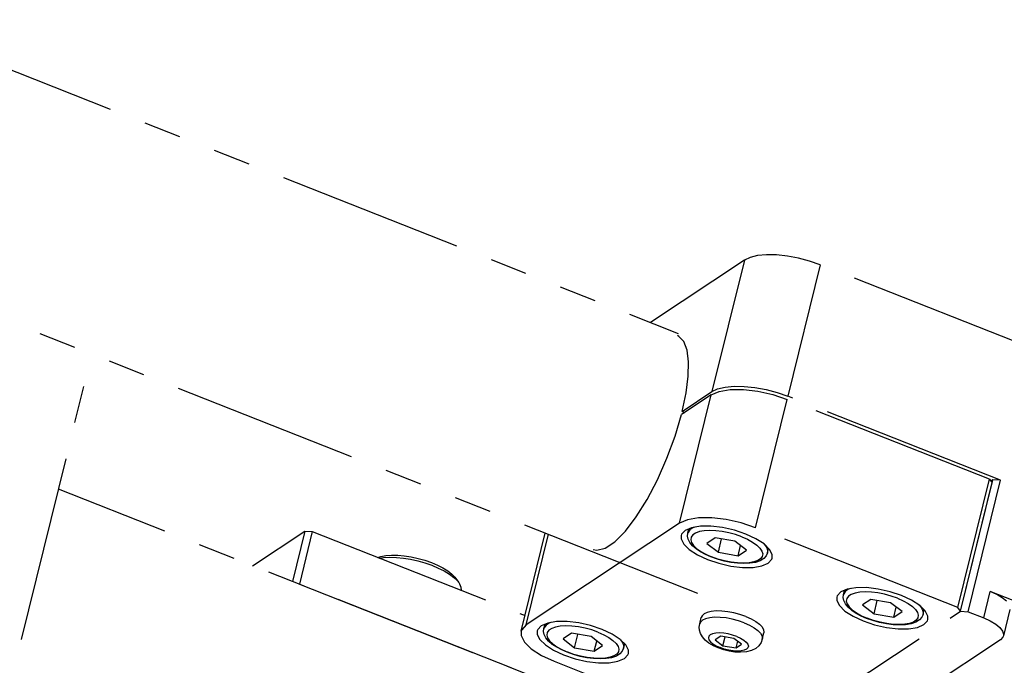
# Model space of a CAD drawing. Header units: millimetres. Extents: x 0 to 7560, y 0 to 5346.
# Tile 165 of 242: x 5156 to 5240, y 2224 to 2279. Entities that reach past the tile are written whole.
import ezdxf

# ---------------------------------------------------------------- set-up
doc = ezdxf.new("R2010")
doc.units = ezdxf.units.MM
doc.linetypes.add('PHANTOM2', pattern=[31.75, 15.875, -3.175, 3.175, -3.175, 3.175, -3.175])
for name, color, linetype in [('CSH-ST-M4-20_PBL187', 7, 'Continuous'), ('CSH-ST-M4-20_PBL189', 7, 'Continuous'), ('CSH-ST-M4-20_PBL190', 7, 'Continuous'), ('DUMMY_BOLT_M5_10_PBL132', 7, 'Continuous'), ('M2301901_PBL155', 7, 'Continuous'), ('M2302101_PBL112', 7, 'Continuous'), ('M2302501_PBL152', 7, 'Continuous'), ('M2302701_PBL156', 7, 'Continuous'), ('M2310102_PBL250', 7, 'Continuous'), ('MISUMI_FCBBS3-5-25_PBL188', 7, 'Continuous')]:
    doc.layers.add(name, color=color, linetype=linetype)
doc.styles.add('ROMANS', font='romans.shx', dxfattribs={"oblique": 10, "bigfont": 'whgtxt.shx'})
doc.dimstyles.new('zeus', dxfattribs={"dimtxt": 30, "dimasz": 25, "dimexe": 1, "dimexo": 1, "dimgap": 10, "dimtad": 1, "dimdsep": 46, "dimtxsty": 'ROMANS', "dimcen": 0, "dimclrd": 1, "dimclre": 1, "dimclrt": 2, "dimazin": 2, "dimtfac": 1, "dimtmove": 0, "dimatfit": 3, "dimfxl": 1, "dimarcsym": 0})

# ---------------------------------------------------------------- blocks, each defined once
blk = doc.blocks.new('*D499')
at = {"color": 1, "lineweight": -2, "ltscale": 0.3, "transparency": 16777216}
for p, q in [((4823.187, 3215.505), (5488.923, 3215.505)), ((5487.923, 3190.505), (5487.923, 2220.505)), ((5356.187, 2195.505), (5488.923, 2195.505))]:
    blk.add_line(p, q, dxfattribs=at)
at = {"color": 1, "ltscale": 0.3, "transparency": 16777216}
for points in [[(5483.756, 3190.505), (5492.09, 3190.505), (5487.923, 3215.505)], [(5483.756, 2220.505), (5492.09, 2220.505), (5487.923, 2195.505)]]:
    blk.add_solid(points, dxfattribs=at)
at = {"layer": 'Defpoints', "color": 0, "ltscale": 0.3, "transparency": 16777216}
for p in [(4822.187, 3215.505), (5355.187, 2195.505), (5487.923, 2195.505)]:
    blk.add_point(p, dxfattribs=at)
at = {"color": 2, "ltscale": 0.3, "transparency": 16777216, "insert": (5462.923, 2725.505), "char_height": 30, "attachment_point": 5, "rotation": 90, "style": 'ROMANS'}
blk.add_mtext('1020', dxfattribs=at)
blk = doc.blocks.new('*D500')
at = {"color": 1, "lineweight": -2, "ltscale": 0.3, "transparency": 16777216}
for p, q in [((5144.151, 3215.505), (5573.055, 3215.505)), ((5572.055, 3190.505), (5572.055, 2070.505)), ((5356.187, 2045.505), (5573.055, 2045.505))]:
    blk.add_line(p, q, dxfattribs=at)
at = {"color": 1, "ltscale": 0.3, "transparency": 16777216}
for points in [[(5567.889, 3190.505), (5576.222, 3190.505), (5572.055, 3215.505)], [(5567.889, 2070.505), (5576.222, 2070.505), (5572.055, 2045.505)]]:
    blk.add_solid(points, dxfattribs=at)
at = {"layer": 'Defpoints', "color": 0, "ltscale": 0.3, "transparency": 16777216}
for p in [(5143.151, 3215.505), (5355.187, 2045.505), (5572.055, 2045.505)]:
    blk.add_point(p, dxfattribs=at)
at = {"color": 2, "ltscale": 0.3, "transparency": 16777216, "insert": (5547.055, 2650.505), "char_height": 30, "attachment_point": 5, "rotation": 90, "style": 'ROMANS'}
blk.add_mtext('1170', dxfattribs=at)
blk = doc.blocks.new('*D501')
at = {"color": 1, "lineweight": -2, "ltscale": 0.3, "transparency": 16777216}
for p, q in [((5144.151, 3215.505), (5658.626, 3215.505)), ((5657.626, 3190.505), (5657.626, 1920.505)), ((5366.31, 1895.505), (5658.626, 1895.505))]:
    blk.add_line(p, q, dxfattribs=at)
at = {"color": 1, "ltscale": 0.3, "transparency": 16777216}
for points in [[(5653.459, 3190.505), (5661.793, 3190.505), (5657.626, 3215.505)], [(5653.459, 1920.505), (5661.793, 1920.505), (5657.626, 1895.505)]]:
    blk.add_solid(points, dxfattribs=at)
at = {"layer": 'Defpoints', "color": 0, "ltscale": 0.3, "transparency": 16777216}
for p in [(5143.151, 3215.505), (5365.31, 1895.505), (5657.626, 1895.505)]:
    blk.add_point(p, dxfattribs=at)
at = {"color": 2, "ltscale": 0.3, "transparency": 16777216, "insert": (5632.626, 2575.505), "char_height": 30, "attachment_point": 5, "rotation": 90, "style": 'ROMANS'}
blk.add_mtext('1320', dxfattribs=at)
blk = doc.blocks.new('A$Cbc2b6dae')
at = {"layer": 'CSH-ST-M4-20_PBL187', "color": 6, "linetype": 'PHANTOM2'}
for p, q in [((-92.152, 71.306), (-92.129, 71.548)), ((-92.129, 71.548), (-92.036, 71.928)), ((-92.103, 71.626), (-92.129, 71.548)), ((-91.948, 71.84), (-92.103, 71.626)), ((-91.684, 72.015), (-91.948, 71.84)), ((-91.466, 71.57), (-91.704, 71.413)), ((-91.525, 72.072), (-91.684, 72.015)), ((-91.138, 71.688), (-91.466, 71.57)), ((-90.73, 71.762), (-91.138, 71.688)), ((-90.257, 71.789), (-90.73, 71.762)), ((-89.735, 71.768), (-90.257, 71.789)), ((-89.181, 71.701), (-89.735, 71.768)), ((-88.614, 71.59), (-89.181, 71.701)), ((-88.054, 71.438), (-88.614, 71.59)), ((-87.52, 71.25), (-88.054, 71.438)), ((-92.1, 71.046), (-92.152, 71.306)), ((-91.961, 70.768), (-92.1, 71.046)), ((-91.725, 70.481), (-91.961, 70.768)), ((-91.843, 71.221), (-91.879, 71)), ((-91.879, 71), (-91.811, 70.76)), ((-91.704, 71.413), (-91.843, 71.221)), ((-91.811, 70.76), (-91.64, 70.506)), ((-89.782, 71.155), (-90.491, 70.685)), ((-90.491, 70.685), (-89.517, 69.927)), ((-88.1, 70.866), (-89.782, 71.155)), ((-89.517, 69.927), (-89.237, 71.061)), ((-87.126, 70.107), (-88.1, 70.866)), ((-87.52, 71.25), (-87.029, 71.033)), ((-87.029, 71.033), (-86.599, 70.795)), ((-86.599, 70.795), (-86.245, 70.543)), ((-85.668, 70.668), (-85.585, 70.588)), ((-85.585, 70.588), (-85.395, 70.306)), ((-91.411, 70.21), (-91.725, 70.481)), ((-91.64, 70.506), (-91.372, 70.249)), ((-91.037, 69.96), (-91.411, 70.21)), ((-91.372, 70.249), (-91.018, 69.997)), ((-90.613, 69.733), (-91.037, 69.96)), ((-91.018, 69.997), (-90.588, 69.759)), ((-90.148, 69.531), (-90.613, 69.733)), ((-90.588, 69.759), (-90.097, 69.542)), ((-89.517, 69.927), (-87.835, 69.637)), ((-87.835, 69.637), (-87.624, 70.495)), ((-87.835, 69.637), (-87.126, 70.107)), ((-86.245, 70.543), (-85.977, 70.286)), ((-85.977, 70.286), (-85.806, 70.033)), ((-85.806, 70.033), (-85.738, 69.792)), ((-85.738, 69.792), (-85.774, 69.572)), ((-85.333, 69.872), (-85.439, 69.625)), ((-85.395, 70.306), (-85.319, 70.039)), ((-85.333, 69.872), (-85.237, 70.262)), ((-85.319, 70.039), (-85.333, 69.872)), ((-89.603, 69.339), (-90.148, 69.531)), ((-89.563, 69.355), (-90.097, 69.542)), ((-89.035, 69.182), (-89.603, 69.339)), ((-89.003, 69.202), (-89.563, 69.355)), ((-88.458, 69.066), (-89.035, 69.182)), ((-88.436, 69.091), (-89.003, 69.202)), ((-87.888, 68.994), (-88.458, 69.066)), ((-87.882, 69.024), (-88.436, 69.091)), ((-87.34, 68.967), (-87.888, 68.994)), ((-87.36, 69.004), (-87.882, 69.024)), ((-86.887, 69.031), (-87.36, 69.004)), ((-86.824, 68.991), (-87.34, 68.967)), ((-86.479, 69.104), (-86.887, 69.031)), ((-86.354, 69.069), (-86.824, 68.991)), ((-86.151, 69.222), (-86.479, 69.104)), ((-85.947, 69.208), (-86.354, 69.069)), ((-85.913, 69.379), (-86.151, 69.222)), ((-85.64, 69.399), (-85.947, 69.208)), ((-85.774, 69.572), (-85.913, 69.379)), ((-85.439, 69.625), (-85.64, 69.399))]:
    blk.add_line(p, q, dxfattribs=at)
at = {"layer": 'CSH-ST-M4-20_PBL189', "color": 6, "linetype": 'PHANTOM2'}
for p, q in [((-66.575, 74.441), (-66.481, 74.821)), ((-66.13, 74.908), (-66.394, 74.733)), ((-65.97, 74.965), (-66.13, 74.908)), ((-66.598, 74.2), (-66.575, 74.441)), ((-66.546, 73.939), (-66.598, 74.2)), ((-66.549, 74.52), (-66.575, 74.441)), ((-66.394, 74.733), (-66.549, 74.52)), ((-66.406, 73.661), (-66.546, 73.939)), ((-66.289, 74.114), (-66.325, 73.894)), ((-66.15, 74.306), (-66.289, 74.114)), ((-65.912, 74.464), (-66.15, 74.306)), ((-65.584, 74.581), (-65.912, 74.464)), ((-65.176, 74.655), (-65.584, 74.581)), ((-64.703, 74.682), (-65.176, 74.655)), ((-64.228, 74.048), (-64.936, 73.579)), ((-64.18, 74.662), (-64.703, 74.682)), ((-62.545, 73.759), (-64.228, 74.048)), ((-63.626, 74.595), (-64.18, 74.662)), ((-63.963, 72.82), (-63.683, 73.955)), ((-63.06, 74.483), (-63.626, 74.595)), ((-62.5, 74.331), (-63.06, 74.483)), ((-61.965, 74.143), (-62.5, 74.331)), ((-61.965, 74.143), (-61.475, 73.927)), ((-66.17, 73.374), (-66.406, 73.661)), ((-66.325, 73.894), (-66.256, 73.653)), ((-66.256, 73.653), (-66.085, 73.4)), ((-65.857, 73.103), (-66.17, 73.374)), ((-66.085, 73.4), (-65.818, 73.143)), ((-65.483, 72.854), (-65.857, 73.103)), ((-65.818, 73.143), (-65.463, 72.891)), ((-64.936, 73.579), (-63.963, 72.82)), ((-61.572, 73), (-62.545, 73.759)), ((-62.281, 72.531), (-62.069, 73.388)), ((-61.475, 73.927), (-61.045, 73.688)), ((-61.045, 73.688), (-60.69, 73.436)), ((-60.69, 73.436), (-60.423, 73.179)), ((-60.423, 73.179), (-60.252, 72.926)), ((-60.114, 73.561), (-60.031, 73.481)), ((-60.031, 73.481), (-59.841, 73.2)), ((-59.841, 73.2), (-59.765, 72.932)), ((-59.778, 72.766), (-59.682, 73.156)), ((-65.059, 72.627), (-65.483, 72.854)), ((-65.463, 72.891), (-65.033, 72.652)), ((-64.594, 72.424), (-65.059, 72.627)), ((-65.033, 72.652), (-64.543, 72.436)), ((-64.049, 72.232), (-64.594, 72.424)), ((-64.009, 72.248), (-64.543, 72.436)), ((-63.963, 72.82), (-62.281, 72.531)), ((-62.281, 72.531), (-61.572, 73)), ((-60.358, 72.273), (-60.596, 72.115)), ((-60.085, 72.293), (-60.393, 72.102)), ((-60.219, 72.465), (-60.358, 72.273)), ((-60.252, 72.926), (-60.183, 72.685)), ((-60.183, 72.685), (-60.219, 72.465)), ((-59.885, 72.518), (-60.085, 72.293)), ((-59.778, 72.766), (-59.885, 72.518)), ((-59.765, 72.932), (-59.778, 72.766)), ((-63.48, 72.076), (-64.049, 72.232)), ((-63.449, 72.096), (-64.009, 72.248)), ((-62.904, 71.96), (-63.48, 72.076)), ((-62.882, 71.984), (-63.449, 72.096)), ((-62.334, 71.887), (-62.904, 71.96)), ((-62.328, 71.917), (-62.882, 71.984)), ((-61.785, 71.861), (-62.334, 71.887)), ((-61.806, 71.897), (-62.328, 71.917)), ((-61.332, 71.924), (-61.806, 71.897)), ((-61.27, 71.884), (-61.785, 71.861)), ((-60.925, 71.998), (-61.332, 71.924)), ((-60.8, 71.963), (-61.27, 71.884)), ((-60.596, 72.115), (-60.925, 71.998)), ((-60.393, 72.102), (-60.8, 71.963))]:
    blk.add_line(p, q, dxfattribs=at)
at = {"layer": 'CSH-ST-M4-20_PBL190', "color": 6, "linetype": 'PHANTOM2'}
for p, q in [((-79.854, 79.68), (-79.76, 80.06)), ((-79.673, 79.972), (-79.828, 79.759)), ((-79.409, 80.147), (-79.673, 79.972)), ((-79.249, 80.205), (-79.409, 80.147)), ((-78.863, 79.821), (-79.191, 79.703)), ((-78.455, 79.894), (-78.863, 79.821)), ((-77.982, 79.921), (-78.455, 79.894)), ((-77.459, 79.901), (-77.982, 79.921)), ((-76.905, 79.834), (-77.459, 79.901)), ((-76.339, 79.722), (-76.905, 79.834)), ((-79.877, 79.439), (-79.854, 79.68)), ((-79.825, 79.178), (-79.877, 79.439)), ((-79.828, 79.759), (-79.854, 79.68)), ((-79.685, 78.9), (-79.825, 79.178)), ((-79.568, 79.353), (-79.604, 79.133)), ((-79.604, 79.133), (-79.535, 78.892)), ((-79.429, 79.545), (-79.568, 79.353)), ((-79.191, 79.703), (-79.429, 79.545)), ((-77.507, 79.287), (-78.215, 78.818)), ((-75.825, 78.998), (-77.507, 79.287)), ((-77.242, 78.059), (-76.962, 79.194)), ((-75.779, 79.57), (-76.339, 79.722)), ((-74.851, 78.239), (-75.825, 78.998)), ((-75.244, 79.383), (-75.779, 79.57)), ((-75.244, 79.383), (-74.754, 79.166)), ((-74.754, 79.166), (-74.324, 78.927)), ((-79.45, 78.613), (-79.685, 78.9)), ((-79.535, 78.892), (-79.364, 78.639)), ((-79.136, 78.342), (-79.45, 78.613)), ((-79.364, 78.639), (-79.097, 78.382)), ((-78.762, 78.093), (-79.136, 78.342)), ((-79.097, 78.382), (-78.742, 78.13)), ((-78.215, 78.818), (-77.242, 78.059)), ((-75.56, 77.77), (-75.348, 78.627)), ((-75.56, 77.77), (-74.851, 78.239)), ((-74.324, 78.927), (-73.969, 78.675)), ((-73.969, 78.675), (-73.702, 78.418)), ((-73.702, 78.418), (-73.531, 78.165)), ((-73.531, 78.165), (-73.462, 77.924)), ((-73.393, 78.8), (-73.31, 78.72)), ((-73.31, 78.72), (-73.12, 78.439)), ((-73.12, 78.439), (-73.044, 78.171)), ((-73.058, 78.005), (-72.961, 78.395)), ((-73.044, 78.171), (-73.058, 78.005)), ((-78.338, 77.866), (-78.762, 78.093)), ((-78.742, 78.13), (-78.313, 77.891)), ((-77.873, 77.663), (-78.338, 77.866)), ((-78.313, 77.891), (-77.822, 77.675)), ((-77.328, 77.471), (-77.873, 77.663)), ((-77.288, 77.487), (-77.822, 77.675)), ((-76.759, 77.315), (-77.328, 77.471)), ((-76.728, 77.335), (-77.288, 77.487)), ((-77.242, 78.059), (-75.56, 77.77)), ((-76.183, 77.199), (-76.759, 77.315)), ((-76.161, 77.223), (-76.728, 77.335)), ((-73.875, 77.354), (-74.204, 77.237)), ((-73.672, 77.341), (-74.079, 77.202)), ((-73.638, 77.512), (-73.875, 77.354)), ((-73.365, 77.532), (-73.672, 77.341)), ((-73.498, 77.704), (-73.638, 77.512)), ((-73.462, 77.924), (-73.498, 77.704)), ((-73.164, 77.758), (-73.365, 77.532)), ((-73.058, 78.005), (-73.164, 77.758)), ((-75.613, 77.126), (-76.183, 77.199)), ((-75.607, 77.156), (-76.161, 77.223)), ((-75.064, 77.1), (-75.613, 77.126)), ((-75.085, 77.136), (-75.607, 77.156)), ((-74.611, 77.163), (-75.085, 77.136)), ((-74.549, 77.123), (-75.064, 77.1)), ((-74.204, 77.237), (-74.611, 77.163)), ((-74.079, 77.202), (-74.549, 77.123))]:
    blk.add_line(p, q, dxfattribs=at)
at = {"layer": 'DUMMY_BOLT_M5_10_PBL132', "color": 6, "linetype": 'PHANTOM2'}
for p, q in [((-106.304, 77.617), (-106.037, 77.703)), ((-106.155, 77.558), (-105.805, 77.608)), ((-106.037, 77.703), (-105.613, 77.779)), ((-105.805, 77.608), (-105.283, 77.634)), ((-105.613, 77.779), (-105.131, 77.813)), ((-105.283, 77.634), (-104.717, 77.617)), ((-105.131, 77.813), (-104.6, 77.806)), ((-104.717, 77.617), (-104.12, 77.559)), ((-104.6, 77.806), (-104.041, 77.758)), ((-104.12, 77.559), (-103.505, 77.46)), ((-104.041, 77.758), (-103.459, 77.67)), ((-103.505, 77.46), (-102.885, 77.324)), ((-103.459, 77.67), (-102.868, 77.542)), ((-102.885, 77.324), (-102.276, 77.152)), ((-102.868, 77.542), (-102.286, 77.379)), ((-102.286, 77.379), (-101.73, 77.186)), ((-102.276, 77.152), (-101.69, 76.949)), ((-101.73, 77.186), (-101.21, 76.966)), ((-101.69, 76.949), (-101.14, 76.719)), ((-101.21, 76.966), (-100.74, 76.725)), ((-101.14, 76.719), (-100.639, 76.468)), ((-100.74, 76.725), (-100.333, 76.47)), ((-100.639, 76.468), (-100.198, 76.201)), ((-100.333, 76.47), (-99.993, 76.203)), ((-100.198, 76.201), (-99.826, 75.924)), ((-99.993, 76.203), (-99.734, 75.934)), ((-99.826, 75.924), (-99.533, 75.643)), ((-99.734, 75.934), (-99.683, 75.868)), ((-99.683, 75.868), (-99.403, 75.484)), ((-99.533, 75.643), (-99.403, 75.484)), ((-99.403, 75.484), (-99.324, 75.365)), ((-99.324, 75.365), (-99.205, 75.096)), ((-99.205, 75.096), (-99.177, 74.841)), ((-99.177, 74.841), (-99.182, 74.807))]:
    blk.add_line(p, q, dxfattribs=at)
at = {"layer": 'M2301901_PBL155', "color": 6, "linetype": 'PHANTOM2'}
for p, q in [((-77.853, 91.489), (-77.173, 91.78)), ((-77.173, 91.78), (-76.237, 91.933)), ((-76.237, 91.933), (-75.11, 91.936)), ((-75.11, 91.936), (-73.868, 91.79)), ((-73.868, 91.79), (-72.597, 91.504)), ((-80.55, 80.546), (-77.853, 91.489)), ((-77.853, 91.489), (-80.392, 89.807)), ((-74.078, 80.155), (-71.381, 91.098)), ((-72.597, 91.504), (-71.381, 91.098)), ((-54.118, 84.287), (-71.381, 91.098)), ((-80.939, 87.957), (-80.392, 89.807)), ((-81.63, 86.076), (-80.939, 87.957)), ((-82.436, 84.251), (-81.63, 86.076)), ((-83.321, 82.56), (-82.436, 84.251)), ((-56.815, 73.344), (-54.118, 84.287)), ((-54.118, 84.287), (-53.88, 83.977)), ((-56.577, 73.034), (-53.88, 83.977)), ((-84.248, 81.073), (-83.321, 82.56)), ((-85.179, 79.853), (-84.248, 81.073)), ((-79.87, 80.837), (-80.55, 80.546)), ((-78.934, 80.99), (-79.87, 80.837)), ((-77.807, 80.993), (-78.934, 80.99)), ((-76.565, 80.847), (-77.807, 80.993)), ((-75.294, 80.561), (-76.565, 80.847)), ((-80.55, 80.546), (-93.644, 71.871)), ((-86.075, 78.951), (-85.179, 79.853)), ((-80.074, 79.926), (-80.377, 79.597)), ((-79.53, 80.159), (-80.074, 79.926)), ((-78.782, 80.281), (-79.53, 80.159)), ((-77.88, 80.283), (-78.782, 80.281)), ((-76.886, 80.166), (-77.88, 80.283)), ((-75.869, 79.938), (-76.886, 80.166)), ((-74.897, 79.613), (-75.869, 79.938)), ((-74.078, 80.155), (-75.294, 80.561)), ((-56.815, 73.344), (-74.078, 80.155)), ((-94.072, 71.322), (-92.008, 79.698)), ((-93.644, 71.871), (-91.741, 79.593)), ((-80.417, 79.485), (-80.418, 79.196)), ((-80.418, 79.196), (-80.194, 78.75)), ((-80.377, 79.597), (-80.417, 79.485)), ((-74.036, 79.214), (-74.897, 79.613)), ((-73.345, 78.769), (-74.036, 79.214)), ((-87.931, 78.304), (-87.612, 78.239)), ((-87.612, 78.239), (-86.898, 78.406)), ((-86.898, 78.406), (-86.075, 78.951)), ((-80.194, 78.75), (-79.721, 78.288)), ((-79.721, 78.288), (-79.031, 77.843)), ((-72.872, 78.307), (-73.345, 78.769)), ((-72.648, 77.861), (-72.872, 78.307)), ((-79.031, 77.843), (-78.17, 77.444)), ((-78.17, 77.444), (-77.198, 77.12)), ((-72.992, 77.132), (-72.689, 77.46)), ((-72.689, 77.46), (-72.649, 77.572)), ((-72.649, 77.572), (-72.648, 77.861)), ((-77.198, 77.12), (-76.18, 76.891)), ((-76.18, 76.891), (-75.187, 76.774)), ((-75.187, 76.774), (-74.285, 76.777)), ((-74.285, 76.777), (-73.536, 76.898)), ((-73.536, 76.898), (-72.992, 77.132)), ((-66.251, 74.92), (-66.795, 74.687)), ((-65.502, 75.042), (-66.251, 74.92)), ((-64.601, 75.044), (-65.502, 75.042)), ((-63.607, 74.927), (-64.601, 75.044)), ((-62.59, 74.698), (-63.607, 74.927)), ((-67.138, 74.246), (-67.139, 73.957)), ((-67.139, 73.957), (-66.915, 73.511)), ((-67.098, 74.358), (-67.138, 74.246)), ((-66.795, 74.687), (-67.098, 74.358)), ((-61.617, 74.374), (-62.59, 74.698)), ((-60.757, 73.975), (-61.617, 74.374)), ((-60.066, 73.53), (-60.757, 73.975)), ((-66.915, 73.511), (-66.442, 73.049)), ((-59.593, 73.068), (-60.066, 73.53)), ((-56.577, 73.034), (-56.815, 73.344)), ((-73.353, 61.92), (-56.577, 73.034)), ((-66.442, 73.049), (-65.752, 72.604)), ((-65.752, 72.604), (-64.891, 72.205)), ((-59.369, 72.622), (-59.593, 73.068)), ((-59.41, 72.221), (-59.37, 72.333)), ((-59.37, 72.333), (-59.369, 72.622)), ((-94.023, 71.461), (-94.072, 71.321)), ((-93.644, 71.871), (-94.023, 71.461)), ((-92.652, 71.465), (-92.692, 71.353)), ((-92.35, 71.793), (-92.652, 71.465)), ((-91.805, 72.026), (-92.35, 71.793)), ((-91.057, 72.148), (-91.805, 72.026)), ((-90.155, 72.151), (-91.057, 72.148)), ((-89.162, 72.034), (-90.155, 72.151)), ((-88.144, 71.805), (-89.162, 72.034)), ((-87.172, 71.48), (-88.144, 71.805)), ((-86.311, 71.082), (-87.172, 71.48)), ((-64.891, 72.205), (-63.919, 71.88)), ((-63.919, 71.88), (-62.901, 71.652)), ((-62.901, 71.652), (-61.908, 71.535)), ((-61.908, 71.535), (-61.006, 71.537)), ((-61.006, 71.537), (-60.257, 71.659)), ((-60.257, 71.659), (-59.713, 71.892)), ((-59.713, 71.892), (-59.41, 72.221)), ((-94.072, 71.321), (-94.074, 70.96)), ((-94.074, 70.96), (-93.794, 70.402)), ((-92.692, 71.353), (-92.693, 71.064)), ((-92.693, 71.064), (-92.47, 70.617)), ((-92.47, 70.617), (-91.996, 70.156)), ((-85.62, 70.637), (-86.311, 71.082)), ((-85.147, 70.175), (-85.62, 70.637)), ((-93.794, 70.402), (-93.203, 69.824)), ((-93.203, 69.824), (-92.339, 69.268)), ((-91.996, 70.156), (-91.306, 69.71)), ((-84.923, 69.728), (-85.147, 70.175)), ((-92.339, 69.268), (-91.263, 68.77)), ((-91.306, 69.71), (-90.445, 69.312)), ((-90.445, 69.312), (-89.473, 68.987)), ((-89.473, 68.987), (-88.455, 68.759)), ((-85.812, 68.766), (-85.267, 68.999)), ((-85.267, 68.999), (-84.964, 69.327)), ((-84.964, 69.327), (-84.925, 69.439)), ((-84.925, 69.439), (-84.923, 69.728)), ((-91.263, 68.77), (-74.001, 61.959)), ((-88.455, 68.759), (-87.462, 68.641)), ((-87.462, 68.641), (-86.56, 68.644)), ((-86.56, 68.644), (-85.812, 68.766))]:
    blk.add_line(p, q, dxfattribs=at)
at = {"layer": 'M2302101_PBL112', "color": 6, "linetype": 'PHANTOM2'}
for p, q in [((-116.99, 76.912), (-112.539, 79.861)), ((-112.539, 79.861), (-113.596, 75.573)), ((-111.892, 79.822), (-112.997, 75.337)), ((-112.539, 79.861), (-111.892, 79.822)), ((-111.892, 79.822), (-93.742, 72.661)), ((-112.997, 75.337), (-80.399, 62.476))]:
    blk.add_line(p, q, dxfattribs=at)
at = {"layer": 'M2302501_PBL152', "color": 6, "linetype": 'PHANTOM2'}
for p, q in [((-136.702, 70.618), (-131.176, 93.041)), ((-94.929, 68.208), (-133.541, 83.443))]:
    blk.add_line(p, q, dxfattribs=at)
at = {"layer": 'M2302701_PBL156', "color": 6, "linetype": 'PHANTOM2'}
for p, q in [((-73.904, 103.356), (-74.54, 103.201)), ((-73.141, 103.429), (-73.904, 103.356)), ((-72.281, 103.417), (-73.141, 103.429)), ((-71.355, 103.321), (-72.281, 103.417)), ((-75.024, 102.97), (-83.039, 97.66)), ((-75.024, 102.97), (-77.787, 91.758)), ((-74.54, 103.201), (-75.024, 102.97)), ((-70.401, 103.144), (-71.355, 103.321)), ((-68.552, 102.579), (-71.315, 91.367)), ((-69.454, 102.894), (-70.401, 103.144)), ((-68.552, 102.579), (-69.454, 102.894)), ((-50.846, 95.593), (-68.552, 102.579)), ((-80.607, 96.473), (-80.737, 96.537)), ((-80.188, 96.036), (-80.607, 96.473)), ((-79.911, 95.306), (-80.188, 96.036)), ((-79.784, 94.307), (-79.911, 95.306)), ((-79.812, 93.073), (-79.784, 94.307)), ((-79.994, 91.647), (-79.812, 93.073)), ((-80.324, 90.077), (-77.787, 91.758)), ((-80.324, 90.077), (-79.994, 91.647)), ((-77.787, 91.758), (-77.303, 91.989)), ((-77.303, 91.989), (-76.667, 92.144)), ((-76.667, 92.144), (-75.904, 92.217)), ((-75.904, 92.217), (-75.044, 92.205)), ((-75.044, 92.205), (-74.119, 92.109)), ((-74.119, 92.109), (-73.164, 91.932)), ((-73.164, 91.932), (-72.218, 91.682)), ((-72.218, 91.682), (-71.315, 91.367)), ((-53.167, 84.207), (-71.315, 91.367)), ((-80.324, 90.077), (-80.111, 89.993)), ((-56.577, 73.034), (-53.814, 84.246)), ((-55.93, 72.995), (-53.167, 84.207)), ((-53.814, 84.246), (-53.995, 84.126)), ((-53.167, 84.207), (-53.814, 84.246)), ((-54.602, 72.471), (-54.05, 74.713)), ((-43.426, 70.522), (-54.05, 74.713)), ((-53.489, 74.46), (-54.05, 74.713)), ((-53.019, 74.178), (-53.489, 74.46)), ((-52.661, 73.883), (-53.019, 74.178)), ((-52.364, 73.182), (-52.917, 70.94)), ((-73.342, 61.927), (-56.577, 73.034)), ((-56.577, 73.034), (-55.93, 72.995)), ((-55.93, 72.995), (-54.602, 72.471)), ((-54.602, 72.471), (-54.042, 72.217)), ((-54.042, 72.217), (-53.571, 71.936)), ((-53.571, 71.936), (-53.214, 71.64)), ((-53.214, 71.64), (-52.988, 71.346)), ((-53.174, 70.61), (-67.086, 61.393)), ((-52.967, 70.817), (-53.174, 70.61)), ((-52.988, 71.346), (-52.904, 71.067)), ((-52.917, 70.94), (-52.967, 70.817)), ((-52.904, 71.067), (-52.917, 70.94))]:
    blk.add_line(p, q, dxfattribs=at)
at = {"layer": 'M2310102_PBL250', "color": 6, "linetype": 'PHANTOM2'}
for p, q in [((-882.258, 412.985), (-80.664, 96.723)), ((-891.227, 395.024), (-76.715, 73.665))]:
    blk.add_line(p, q, dxfattribs=at)
at = {"layer": 'MISUMI_FCBBS3-5-25_PBL188', "color": 6, "linetype": 'PHANTOM2'}
for p, q in [((-78.834, 71.963), (-78.701, 72.501)), ((-78.598, 72.265), (-78.771, 72.101)), ((-78.639, 72.639), (-78.701, 72.501)), ((-78.466, 72.803), (-78.639, 72.639)), ((-78.332, 72.392), (-78.598, 72.265)), ((-78.199, 72.93), (-78.466, 72.803)), ((-77.982, 72.477), (-78.332, 72.392)), ((-77.85, 73.015), (-78.199, 72.93)), ((-77.563, 72.517), (-77.982, 72.477)), ((-77.43, 73.056), (-77.85, 73.015)), ((-77.09, 72.511), (-77.563, 72.517)), ((-76.957, 73.049), (-77.43, 73.056)), ((-76.581, 72.458), (-77.09, 72.511)), ((-76.448, 72.996), (-76.957, 73.049)), ((-76.056, 72.361), (-76.581, 72.458)), ((-75.923, 72.899), (-76.448, 72.996)), ((-75.535, 72.223), (-76.056, 72.361)), ((-75.403, 72.761), (-75.923, 72.899)), ((-74.906, 72.588), (-75.403, 72.761)), ((-74.906, 72.588), (-74.453, 72.387)), ((-74.453, 72.387), (-74.06, 72.164)), ((-78.87, 71.687), (-78.834, 71.963)), ((-78.846, 71.408), (-78.87, 71.687)), ((-78.771, 72.101), (-78.834, 71.963)), ((-75.039, 72.05), (-75.535, 72.223)), ((-75.039, 72.05), (-74.585, 71.848)), ((-74.585, 71.848), (-74.193, 71.626)), ((-74.193, 71.626), (-73.876, 71.391)), ((-74.06, 72.164), (-73.743, 71.929)), ((-73.743, 71.929), (-73.514, 71.691)), ((-73.514, 71.691), (-73.382, 71.458)), ((-73.382, 71.458), (-73.351, 71.241)), ((-78.759, 71.129), (-78.846, 71.408)), ((-78.602, 70.851), (-78.759, 71.129)), ((-78.368, 70.579), (-78.602, 70.851)), ((-78.045, 70.317), (-78.368, 70.579)), ((-78.055, 70.898), (-78.091, 70.753)), ((-78.091, 70.753), (-78.043, 70.59)), ((-77.934, 71.019), (-78.055, 70.898)), ((-78.043, 70.59), (-77.911, 70.418)), ((-77.736, 71.109), (-77.934, 71.019)), ((-77.47, 71.164), (-77.736, 71.109)), ((-77.034, 70.913), (-77.506, 70.6)), ((-77.506, 70.6), (-76.857, 70.095)), ((-77.15, 71.181), (-77.47, 71.164)), ((-76.791, 71.16), (-77.15, 71.181)), ((-75.913, 70.721), (-77.034, 70.913)), ((-76.857, 70.095), (-76.671, 70.851)), ((-76.412, 71.1), (-76.791, 71.16)), ((-76.032, 71.006), (-76.412, 71.1)), ((-75.669, 70.882), (-76.032, 71.006)), ((-75.263, 70.215), (-75.913, 70.721)), ((-75.669, 70.882), (-75.342, 70.734)), ((-75.342, 70.734), (-75.068, 70.57)), ((-73.876, 71.391), (-73.647, 71.153)), ((-73.647, 71.153), (-73.515, 70.92)), ((-73.494, 70.647), (-73.604, 70.359)), ((-73.515, 70.92), (-73.484, 70.703)), ((-73.494, 70.647), (-73.361, 71.185)), ((-73.484, 70.703), (-73.494, 70.647)), ((-73.351, 71.241), (-73.361, 71.185)), ((-77.655, 70.084), (-78.045, 70.317)), ((-77.911, 70.418), (-77.702, 70.245)), ((-77.702, 70.245), (-77.428, 70.081)), ((-77.247, 69.9), (-77.655, 70.084)), ((-77.428, 70.081), (-77.101, 69.933)), ((-76.787, 69.743), (-77.247, 69.9)), ((-76.738, 69.809), (-77.101, 69.933)), ((-76.857, 70.095), (-75.736, 69.902)), ((-76.315, 69.628), (-76.787, 69.743)), ((-76.358, 69.715), (-76.738, 69.809)), ((-75.736, 69.902), (-75.595, 70.473)), ((-75.736, 69.902), (-75.263, 70.215)), ((-75.068, 70.57), (-74.859, 70.397)), ((-74.836, 69.796), (-75.034, 69.706)), ((-74.859, 70.397), (-74.727, 70.226)), ((-74.715, 69.917), (-74.836, 69.796)), ((-74.727, 70.226), (-74.678, 70.063)), ((-74.678, 70.063), (-74.715, 69.917)), ((-74.057, 69.864), (-74.404, 69.687)), ((-73.79, 70.093), (-74.057, 69.864)), ((-73.604, 70.359), (-73.79, 70.093)), ((-75.979, 69.656), (-76.358, 69.715)), ((-75.833, 69.555), (-76.315, 69.628)), ((-75.62, 69.634), (-75.979, 69.656)), ((-75.342, 69.531), (-75.833, 69.555)), ((-75.3, 69.651), (-75.62, 69.634)), ((-74.841, 69.572), (-75.342, 69.531)), ((-75.034, 69.706), (-75.3, 69.651)), ((-74.404, 69.687), (-74.841, 69.572))]:
    blk.add_line(p, q, dxfattribs=at)

msp = doc.modelspace()

# ---------------------------------------------------------------- block references
at = {"ltscale": 0.3}
msp.add_blockref('A$Cbc2b6dae', (5292.687, 2155.505), dxfattribs=at)

# ---------------------------------------------------------------- dimensions: what is measured, and where the dimension line sits
for base, p1, p2, picture, middle in [((5487.923, 2195.505), (4822.187, 3215.505), (5355.187, 2195.505), '*D499', (5487.923, 2725.505)), ((5572.055, 2045.505), (5143.151, 3215.505), (5355.187, 2045.505), '*D500', (5572.055, 2650.505)), ((5657.626, 1895.505), (5143.151, 3215.505), (5365.31, 1895.505), '*D501', (5657.626, 2575.505))]:
    dim = msp.add_linear_dim(base=base, p1=p1, p2=p2, angle=90, dimstyle='zeus', dxfattribs=at)
    dim.commit()
    dim.dimension.update_dxf_attribs({"geometry": picture, "text_midpoint": middle, "dimtype": 160})

doc.saveas('drawing.dxf')
